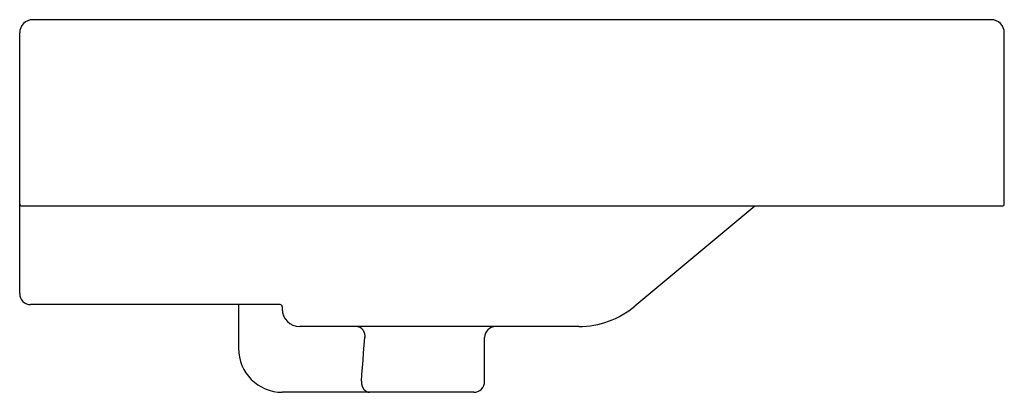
# Model space of a CAD drawing. Header units: millimetres. Extents: x 0 to 0.45, y -0.04 to 0.13.
import ezdxf

# ---------------------------------------------------------------- set-up
doc = ezdxf.new("R2010")
doc.units = ezdxf.units.MM
doc.layers.add('BLOCKS', color=3, linetype='Continuous')

msp = doc.modelspace()

# ---------------------------------------------------------------- linework, layer by layer
at = {"layer": 'BLOCKS'}
for p, q in [((0.44399999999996, 0.129999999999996), (0.005999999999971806, 0.129999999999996)), ((0, 0.004999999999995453), (0, 0.1240000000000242)), ((0.4500000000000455, 0.04600000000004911), (0.4500000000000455, 0.1240000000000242)), ((0.4489999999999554, 0.04499999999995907), (0.0009999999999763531, 0.04499999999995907)), ((0.3360000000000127, 0.04499999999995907), (0.2811253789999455, -0.0007288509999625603)), ((0.1190000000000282, 0), (0.004999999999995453, 0)), ((0.1000000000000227, 0), (0.1000000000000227, -0.01999999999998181)), ((0.1200000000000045, -0.0009999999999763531), (0.1200000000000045, -0.002585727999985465)), ((0.2555180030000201, -0.009999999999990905), (0.1280000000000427, -0.009999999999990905)), ((0.1577793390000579, -0.01499999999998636), (0.1574631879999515, -0.01494328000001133)), ((0.2124999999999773, -0.03499999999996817), (0.2124999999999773, -0.01499999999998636)), ((0.2074999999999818, -0.03999999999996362), (0.1200000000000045, -0.03999999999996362))]:
    msp.add_line(p, q, dxfattribs=at)
for points in [[(0.1543607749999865, -0.009999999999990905, 0), (0.1545087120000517, -0.0100047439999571, 0), (0.1546577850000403, -0.01001900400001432, 0), (0.1548069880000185, -0.01004277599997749, 0), (0.1549547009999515, -0.0100759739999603, 0), (0.1551005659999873, -0.01011850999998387, 0), (0.1552455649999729, -0.01017037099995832, 0), (0.1553889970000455, -0.01023143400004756, 0), (0.155529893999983, -0.01030152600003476, 0), (0.1556690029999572, -0.01038060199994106, 0), (0.1558057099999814, -0.01046848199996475, 0), (0.1559392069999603, -0.01056493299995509, 0), (0.1560700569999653, -0.01066987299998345, 0), (0.1561977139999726, -0.0107830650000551, 0), (0.1563215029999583, -0.01090422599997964, 0), (0.1564418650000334, -0.01103323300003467, 0), (0.1565583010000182, -0.0111697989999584, 0), (0.1566702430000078, -0.01131359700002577, 0), (0.1567780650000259, -0.01146446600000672, 0), (0.1568813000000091, -0.011622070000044, 0), (0.1569794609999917, -0.01178604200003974, 0), (0.1570729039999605, -0.01195619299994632, 0), (0.1571611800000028, -0.01213213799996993, 0), (0.1572438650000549, -0.01231347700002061, 0), (0.1573213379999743, -0.01250000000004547, 0), (0.1573931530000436, -0.01269127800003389, 0), (0.157458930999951, -0.01288687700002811, 0), (0.1575191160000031, -0.01308658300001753, 0), (0.1575732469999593, -0.01328992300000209, 0), (0.1576209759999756, -0.01349643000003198, 0), (0.1576628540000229, -0.01370590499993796, 0), (0.1576983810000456, -0.01391782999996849, 0), (0.1577272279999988, -0.01413170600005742, 0), (0.1577500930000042, -0.01434736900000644, 0), (0.1577668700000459, -0.01456440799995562, 0), (0.1577767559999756, -0.01478214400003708, 0), (0.1577793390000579, -0.01499999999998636, 0)], [(0.1561631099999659, -0.03500000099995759, 0), (0.1564027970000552, -0.03184548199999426, 0), (0.1566539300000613, -0.02861943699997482, 0), (0.1569167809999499, -0.02532186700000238, 0), (0.1571916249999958, -0.02195277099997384, 0), (0.1574787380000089, -0.01851214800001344, 0), (0.1577783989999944, -0.01499999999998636, 0)], [(0.1561631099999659, -0.03500000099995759, 0), (0.1561666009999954, -0.035218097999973, 0), (0.1561770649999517, -0.03543578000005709, 0), (0.1561944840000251, -0.0356526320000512, 0), (0.1562188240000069, -0.03586824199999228, 0), (0.1562500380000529, -0.03608219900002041, 0), (0.1562880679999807, -0.03629409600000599, 0), (0.1563328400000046, -0.0365035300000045, 0), (0.156384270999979, -0.03671010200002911, 0), (0.1564422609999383, -0.03691341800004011, 0), (0.1565067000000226, -0.03711309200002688, 0), (0.1565774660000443, -0.03730874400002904, 0), (0.156654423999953, -0.03750000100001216, 0), (0.1567374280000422, -0.03768649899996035, 0), (0.1568263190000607, -0.03786788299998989, 0), (0.1569209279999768, -0.03804380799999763, 0), (0.1570210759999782, -0.03821393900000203, 0), (0.1571265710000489, -0.0383779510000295, 0), (0.1572372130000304, -0.0385355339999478, 0), (0.1573527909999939, -0.03868638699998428, 0), (0.1574730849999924, -0.03883022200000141, 0), (0.1575978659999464, -0.03896676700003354, 0), (0.157726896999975, -0.03909576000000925, 0), (0.1578599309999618, -0.03921695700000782, 0), (0.15799671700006, -0.03933012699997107, 0), (0.158136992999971, -0.03943505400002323, 0), (0.1582804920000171, -0.03953153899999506, 0), (0.1584269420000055, -0.03961939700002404, 0), (0.158576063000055, -0.0396984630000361, 0), (0.1587275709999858, -0.0397685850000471, 0), (0.1588811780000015, -0.0398296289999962, 0), (0.1590365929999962, -0.03988147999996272, 0), (0.1591935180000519, -0.03992403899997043, 0), (0.1593516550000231, -0.03995722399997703, 0), (0.159510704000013, -0.03998097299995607, 0), (0.1596703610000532, -0.03999524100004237, 0), (0.159830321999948, -0.03999999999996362, 0)]]:
    msp.add_polyline3d(points, dxfattribs=at)
for centre, radius, start, end in [((0.005999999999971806, 0.1240000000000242), 0.006, 90, 180), ((0.44399999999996, 0.1240000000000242), 0.006, 0, 90), ((0.0009999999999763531, 0.04600000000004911), 0.001, 180, 270), ((0.4489999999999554, 0.04600000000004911), 0.001, 270, 0), ((0.004999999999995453, 0.004999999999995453), 0.005000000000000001, 180, 270), ((0.1190000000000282, -0.0009999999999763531), 0.001, 0, 90), ((0.1280000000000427, -0.001999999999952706), 0.008, 180, 270), ((0.2555180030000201, 0.02999999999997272), 0.03999999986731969, 270, 309.8055712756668), ((0.2174999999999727, -0.01499999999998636), 0.005000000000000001, 90, 180), ((0.1200000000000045, -0.01999999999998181), 0.02, 180, 270), ((0.2074999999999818, -0.03499999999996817), 0.004999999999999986, 270, 0)]:
    msp.add_arc(centre, radius, start, end, dxfattribs=at)

doc.saveas('drawing.dxf')
